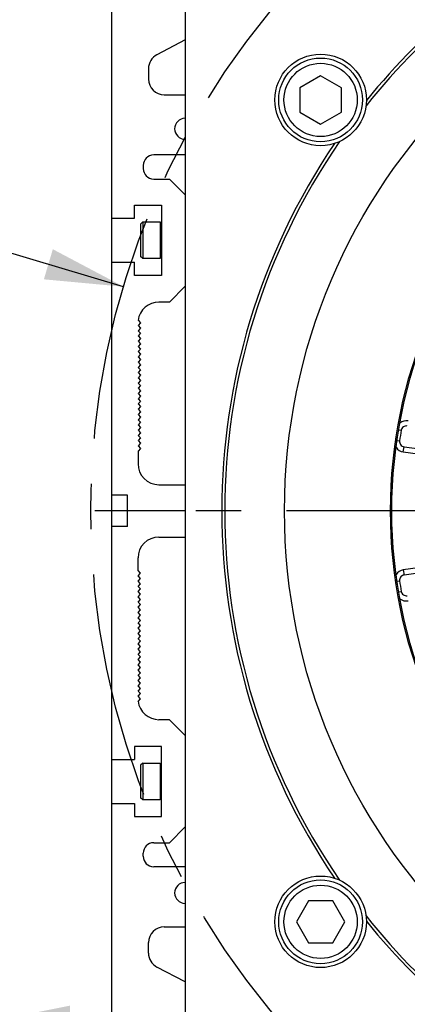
# Model space of a CAD drawing. Header units: millimetres. Extents: x 0 to 420, y 0 to 297.
# Tile 47 of 65: x 298 to 313, y 166 to 204. Entities that reach past the tile are written whole.
import ezdxf
from ezdxf.enums import TextEntityAlignment as Align

# ---------------------------------------------------------------- set-up
doc = ezdxf.new("R2010")
doc.units = ezdxf.units.MM
doc.header["$LTSCALE"] = 23.1
doc.linetypes.add('CENTER', pattern=[0.6, 0.375, -0.075, 0.075, -0.075])
doc.layers.get('0').update_dxf_attribs({"linetype": 'CONTINUOUS'})
for name, color, linetype in [('AXIS', 7, 'CONTINUOUS'), ('COMPONENTS', 7, 'CONTINUOUS'), ('DIMENSION', 7, 'CONTINUOUS')]:
    doc.layers.add(name, color=color, linetype=linetype)
doc.styles.get("Standard").update_dxf_attribs({"font": 'arial.ttf'})
doc.styles.add('TEXTSTYLE_4', font='gdt')
doc.dimstyles.new('DIMSTYLE_2', dxfattribs={"dimtxt": 3, "dimasz": 3, "dimexe": 0.18, "dimexo": 0.0625, "dimgap": 0.09, "dimtad": 1, "dimtih": 1, "dimtoh": 1, "dimlfac": 5, "dimdsep": 46, "dimtxsty": 'STANDARD', "dimblk": '_FILLED', "dimblk1": '_FILLED', "dimblk2": '_FILLED', "dimcen": 0.09, "dimadec": 0, "dimazin": 0, "dimtol": 1, "dimtp": 0.2, "dimtm": 0.2, "dimtfac": 1, "dimtofl": 0, "dimtmove": 0, "dimatfit": 3, "dimldrblk": '_FILLED', "dimfxl": 1, "dimtolj": 1, "dimarcsym": 0})
doc.dimstyles.new('DIMSTYLE_4', dxfattribs={"dimtxt": 3, "dimasz": 3, "dimexe": 0.18, "dimexo": 0.0625, "dimgap": 0.09, "dimtad": 1, "dimlfac": 5, "dimdsep": 46, "dimtxsty": 'STANDARD', "dimblk": '_FILLED', "dimblk1": '_FILLED', "dimblk2": '_FILLED', "dimcen": 0.09, "dimadec": 0, "dimazin": 0, "dimtp": 0.2, "dimtm": 0.2, "dimtfac": 1, "dimtofl": 0, "dimtmove": 0, "dimatfit": 3, "dimldrblk": '_FILLED', "dimfxl": 1, "dimtolj": 1, "dimarcsym": 0})

# ---------------------------------------------------------------- blocks, each defined once
blk = doc.blocks.new('_FILLED')
at = {"color": 0, "linetype": 'BYBLOCK'}
blk.add_solid([(0, 0), (-1, 0.2), (-1, -0.2)], dxfattribs=at)
blk = doc.blocks.new('*D1')
at = {"layer": 'DIMENSION', "color": 2, "linetype": 'CONTINUOUS'}
for p, q in [((282.18, 199.417), (256.718, 199.417)), ((301.829, 193.564), (282.18, 199.417)), ((282.18, 199.417), (282.18, 199.417))]:
    blk.add_line(p, q, dxfattribs=at)
at = {"layer": 'DIMENSION', "color": 2, "linetype": 'CONTINUOUS', "xscale": 3, "yscale": 3, "zscale": 3, "rotation": 343.4103113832}
blk.add_blockref('_FILLED', (301.829, 193.564), dxfattribs=at)
at = {"layer": 'DIMENSION', "color": 2, "linetype": 'CONTINUOUS', "style": 'TEXTSTYLE_4'}
for s, p in [('`', (274.21, 200.167)), ('n', (263.718, 200.167))]:
    blk.add_text(s, height=3, dxfattribs=at).set_placement(p, align=Align.RIGHT)
at = {"layer": 'DIMENSION', "color": 2, "linetype": 'CONTINUOUS'}
for s, p in [('300', (270.71, 200.167)), ('0.2', (280.032, 200.167))]:
    blk.add_text(s, height=3, dxfattribs=at).set_placement(p, align=Align.RIGHT)
blk = doc.blocks.new('*D2')
at = {"layer": 'DIMENSION', "color": 2, "linetype": 'CONTINUOUS'}
for p, q in [((282.18, 199.417), (256.718, 199.417)), ((301.829, 193.564), (282.18, 199.417)), ((282.18, 199.417), (282.18, 199.417))]:
    blk.add_line(p, q, dxfattribs=at)
at = {"layer": 'DIMENSION', "color": 2, "linetype": 'CONTINUOUS', "xscale": 3, "yscale": 3, "zscale": 3, "rotation": 343.4103113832}
blk.add_blockref('_FILLED', (301.829, 193.564), dxfattribs=at)
at = {"layer": 'DIMENSION', "color": 2, "linetype": 'CONTINUOUS', "style": 'TEXTSTYLE_4'}
for s, p in [('`', (274.21, 200.167)), ('n', (263.718, 200.167))]:
    blk.add_text(s, height=3, dxfattribs=at).set_placement(p, align=Align.RIGHT)
at = {"layer": 'DIMENSION', "color": 2, "linetype": 'CONTINUOUS'}
for s, p in [('300', (270.71, 200.167)), ('0.2', (280.032, 200.167))]:
    blk.add_text(s, height=3, dxfattribs=at).set_placement(p, align=Align.RIGHT)
blk = doc.blocks.new('*D14')
at = {"layer": 'DIMENSION', "color": 2, "linetype": 'CONTINUOUS'}
for p, q in [((293.18, 157.798), (293.18, 167.491)), ((296.78, 157.798), (296.78, 167.491)), ((293.18, 165.491), (262.409, 165.491)), ((262.409, 165.491), (294.98, 165.491)), ((302.78, 165.491), (294.98, 165.491)), ((296.78, 165.491), (302.78, 165.491))]:
    blk.add_line(p, q, dxfattribs=at)
at = {"layer": 'DIMENSION', "color": 2, "linetype": 'CONTINUOUS', "xscale": 3, "yscale": 3, "zscale": 3}
blk.add_blockref('_FILLED', (293.18, 165.491), dxfattribs=at)
at = {"layer": 'DIMENSION', "color": 2, "linetype": 'CONTINUOUS', "xscale": 3, "yscale": 3, "zscale": 3, "rotation": 180}
blk.add_blockref('_FILLED', (296.78, 165.491), dxfattribs=at)
at = {"layer": 'DIMENSION', "color": 2, "linetype": 'CONTINUOUS', "insert": (290.758, 169.241), "char_height": 3, "width": 28.34944, "attachment_point": 3, "line_spacing_factor": 0.9}
blk.add_mtext('N\\Fgdt;{\\Fgdt;~}\\Farial.ttf;4 holes \\Fgdt;{\\Fgdt;n}\\Farial.ttf;18', dxfattribs=at)

msp = doc.modelspace()

# ---------------------------------------------------------------- linework, layer by layer
at = {"layer": 'AXIS', "color": 2, "linetype": 'CENTER'}
msp.add_line((330.58, 184.99823), (300.86141, 184.99823), dxfattribs=at)
msp.add_circle((330.58, 184.99823), 30, dxfattribs=at)
at = {"layer": 'COMPONENTS', "color": 7, "linetype": 'CONTINUOUS'}
for p, q in [((301.38, 162.39823), (301.38, 223.79823)), ((304.18, 205.2536), (304.18, 164.74286)), ((304.18, 202.99423), (303.10174, 202.42981)), ((302.78, 201.89823), (302.78, 201.49823)), ((309.35818, 201.62531), (308.55818, 201.16343)), ((310.15818, 201.16343), (309.35818, 201.62531)), ((308.55818, 201.16343), (308.55818, 200.23967)), ((310.15818, 200.23967), (310.15818, 201.16343)), ((303.38, 200.89823), (304.18, 200.89823)), ((308.55818, 200.23967), (309.35818, 199.77779)), ((309.35818, 199.77779), (310.15818, 200.23967)), ((304.18, 198.59823), (302.98, 198.59823)), ((302.58, 198.19823), (302.58, 198.07823)), ((302.98, 197.67823), (303.58, 197.67823)), ((304.18, 197.07823), (303.58, 197.67823)), ((302.24, 196.17823), (302.24, 196.67823)), ((302.24, 196.67823), (303.28, 196.67823)), ((303.28, 196.67823), (303.28, 193.99823)), ((301.38, 196.17823), (302.24, 196.17823)), ((302.56, 196.03823), (302.48, 195.95823)), ((302.56, 196.03823), (302.56, 194.63823)), ((302.56, 196.03823), (303.233, 196.03823)), ((302.48, 195.95823), (302.48, 194.71823)), ((302.56, 194.63823), (302.48, 194.71823)), ((303.233, 194.63823), (302.56, 194.63823)), ((301.38, 194.49823), (302.24, 194.49823)), ((302.24, 193.99823), (302.24, 194.49823)), ((303.28, 193.99823), (302.24, 193.99823)), ((303.58, 192.97823), (304.18, 193.57823)), ((303.58, 192.97823), (303.18, 192.97823)), ((302.38303, 192.2795), (302.48, 192.18253)), ((302.48, 192.18253), (302.38, 192.08253)), ((302.38, 192.08253), (302.48, 191.98253)), ((302.48, 191.98253), (302.38, 191.88253)), ((302.38, 191.88253), (302.48, 191.78253)), ((302.48, 191.78253), (302.38, 191.68253)), ((302.38, 191.68253), (302.48, 191.58253)), ((302.48, 191.58253), (302.38, 191.48253)), ((302.38, 191.48253), (302.48, 191.38253)), ((302.48, 191.38253), (302.38, 191.28253)), ((302.38, 191.28253), (302.48, 191.18253)), ((302.48, 191.18253), (302.38, 191.08253)), ((302.38, 191.08253), (302.48, 190.98253)), ((302.48, 190.98253), (302.38, 190.88253)), ((302.38, 190.88253), (302.48, 190.78253)), ((302.48, 190.78253), (302.38, 190.68253)), ((302.38, 190.68253), (302.48, 190.58253)), ((302.48, 190.58253), (302.38, 190.48253)), ((302.38, 190.48253), (302.48, 190.38253)), ((302.48, 190.38253), (302.38, 190.28253)), ((302.38, 190.28253), (302.48, 190.18253)), ((302.48, 190.18253), (302.38, 190.08253)), ((302.38, 190.08253), (302.48, 189.98253)), ((302.48, 189.98253), (302.38, 189.88253)), ((302.38, 189.88253), (302.48, 189.78253)), ((302.48, 189.78253), (302.38, 189.68253)), ((302.38, 189.68253), (302.48, 189.58253)), ((302.48, 189.58253), (302.38, 189.48253)), ((302.38, 189.48253), (302.48, 189.38253)), ((302.48, 189.38253), (302.38, 189.28253)), ((302.38, 189.28253), (302.48, 189.18253)), ((302.48, 189.18253), (302.38, 189.08253)), ((302.38, 189.08253), (302.48, 188.98253)), ((302.48, 188.98253), (302.38, 188.88253)), ((302.38, 188.88253), (302.48, 188.78253)), ((302.48, 188.78253), (302.38, 188.68253)), ((302.38, 188.68253), (302.48, 188.58253)), ((302.48, 188.58253), (302.38, 188.48253)), ((302.38, 188.48253), (302.48, 188.38253)), ((302.48, 188.38253), (302.38, 188.28253)), ((302.38, 188.28253), (302.48, 188.18253)), ((302.48, 188.18253), (302.38, 188.08253)), ((302.38, 188.08253), (302.48, 187.98253)), ((302.48, 187.98253), (302.38, 187.88253)), ((302.38, 187.88253), (302.48, 187.78253)), ((302.48, 187.78253), (302.38, 187.68253)), ((302.38, 187.68253), (302.48, 187.58253)), ((302.48, 187.58253), (302.38, 187.48253)), ((302.38, 187.48253), (302.48, 187.38253)), ((302.48, 187.38253), (302.38, 187.28253)), ((312.54603, 187.44954), (317.44055, 186.76166)), ((302.38, 187.28253), (302.38, 186.79823)), ((303.18, 185.99823), (304.18, 185.99823)), ((301.98, 185.59823), (301.38, 185.59823)), ((301.98, 184.39823), (301.98, 185.59823)), ((304.18, 184.99823), (301.98, 184.99823)), ((301.98, 184.39823), (301.38, 184.39823)), ((303.18, 183.99823), (304.18, 183.99823)), ((302.38, 182.71393), (302.38, 183.19823)), ((317.44056, 183.2348), (312.54603, 182.54692)), ((302.48, 182.61393), (302.38, 182.71393)), ((302.38, 182.51393), (302.48, 182.61393)), ((302.48, 182.41393), (302.38, 182.51393)), ((302.38, 182.31393), (302.48, 182.41393)), ((302.48, 182.21393), (302.38, 182.31393)), ((302.38, 182.11393), (302.48, 182.21393)), ((302.48, 182.01393), (302.38, 182.11393)), ((302.38, 181.91393), (302.48, 182.01393)), ((302.48, 181.81393), (302.38, 181.91393)), ((302.38, 181.71393), (302.48, 181.81393)), ((302.48, 181.61393), (302.38, 181.71393)), ((302.38, 181.51393), (302.48, 181.61393)), ((302.48, 181.41393), (302.38, 181.51393)), ((302.38, 181.31393), (302.48, 181.41393)), ((302.48, 181.21393), (302.38, 181.31393)), ((302.38, 181.11393), (302.48, 181.21393)), ((302.48, 181.01393), (302.38, 181.11393)), ((302.38, 180.91393), (302.48, 181.01393)), ((302.48, 180.81393), (302.38, 180.91393)), ((302.38, 180.71393), (302.48, 180.81393)), ((302.48, 180.61393), (302.38, 180.71393)), ((302.38, 180.51393), (302.48, 180.61393)), ((302.48, 180.41393), (302.38, 180.51393)), ((302.38, 180.31393), (302.48, 180.41393)), ((302.48, 180.21393), (302.38, 180.31393)), ((302.38, 180.11393), (302.48, 180.21393)), ((302.48, 180.01393), (302.38, 180.11393)), ((302.38, 179.91393), (302.48, 180.01393)), ((302.48, 179.81393), (302.38, 179.91393)), ((302.38, 179.71393), (302.48, 179.81393)), ((302.48, 179.61393), (302.38, 179.71393)), ((302.38, 179.51393), (302.48, 179.61393)), ((302.48, 179.41393), (302.38, 179.51393)), ((302.38, 179.31393), (302.48, 179.41393)), ((302.48, 179.21393), (302.38, 179.31393)), ((302.38, 179.11393), (302.48, 179.21393)), ((302.48, 179.01393), (302.38, 179.11393)), ((302.38, 178.91393), (302.48, 179.01393)), ((302.48, 178.81393), (302.38, 178.91393)), ((302.38, 178.71393), (302.48, 178.81393)), ((302.48, 178.61393), (302.38, 178.71393)), ((302.38, 178.51393), (302.48, 178.61393)), ((302.48, 178.41393), (302.38, 178.51393)), ((302.38, 178.31393), (302.48, 178.41393)), ((302.48, 178.21393), (302.38, 178.31393)), ((302.38, 178.11393), (302.48, 178.21393)), ((302.48, 178.01393), (302.38, 178.11393)), ((302.38, 177.91393), (302.48, 178.01393)), ((302.48, 177.81393), (302.38, 177.91393)), ((302.38303, 177.71696), (302.48, 177.81393)), ((303.58, 177.01823), (303.18, 177.01823)), ((304.18, 176.41823), (303.58, 177.01823)), ((302.24, 175.99823), (302.24, 175.49823)), ((303.28, 175.99823), (302.24, 175.99823)), ((303.28, 173.31823), (303.28, 175.99823)), ((301.38, 175.49823), (302.24, 175.49823)), ((302.56, 175.35823), (302.48, 175.27823)), ((302.56, 175.35823), (302.56, 173.95823)), ((302.56, 175.35823), (303.233, 175.35823)), ((302.48, 175.27823), (302.48, 174.03823)), ((302.56, 173.95823), (302.48, 174.03823)), ((303.233, 173.95823), (302.56, 173.95823)), ((301.38, 173.81823), (302.24, 173.81823)), ((302.24, 173.81823), (302.24, 173.31823)), ((302.24, 173.31823), (303.28, 173.31823)), ((303.58, 172.31823), (304.18, 172.91823)), ((302.98, 172.31823), (303.58, 172.31823)), ((302.58, 171.79823), (302.58, 171.91823)), ((304.18, 171.39823), (302.98, 171.39823)), ((308.8963, 170.09491), (308.43442, 169.29491)), ((309.82006, 170.09491), (308.8963, 170.09491)), ((310.28194, 169.29491), (309.82006, 170.09491)), ((303.38, 169.09823), (304.18, 169.09823)), ((308.43442, 169.29491), (308.8963, 168.49491)), ((309.82006, 168.49491), (310.28194, 169.29491)), ((302.78, 168.09823), (302.78, 168.49823)), ((308.8963, 168.49491), (309.82006, 168.49491)), ((304.18, 167.00224), (303.10174, 167.56665))]:
    msp.add_line(p, q, dxfattribs=at)
at = {"layer": 'COMPONENTS', "color": 9, "linetype": 'CONTINUOUS'}
for p, q in [((303.233, 196.03823), (303.233, 194.63823)), ((312.34068, 188.09292), (312.43927, 188.07619)), ((312.27706, 187.69127), (312.376, 187.67671)), ((312.5182, 187.25149), (312.54603, 187.44954)), ((312.5182, 187.25149), (315.91329, 186.77434)), ((315.91329, 183.22212), (312.5182, 182.74497)), ((312.5182, 182.74497), (312.54603, 182.54692)), ((312.27706, 182.30519), (312.376, 182.31975)), ((312.34068, 181.90354), (312.43927, 181.92027)), ((303.233, 175.35823), (303.233, 173.95823))]:
    msp.add_line(p, q, dxfattribs=at)
at = {"layer": 'COMPONENTS', "color": 2, "linetype": 'CENTER'}
msp.add_line((301.98, 184.99823), (300.72394, 184.99823), dxfattribs=at)
at = {"layer": 'COMPONENTS', "color": 7, "linetype": 'CONTINUOUS'}
for centre, radius in [((330.58, 184.99823), 22.6), ((330.58, 184.99823), 18.55), ((330.58, 184.99823), 18.5), ((309.35818, 200.70155), 1.75), ((309.35818, 200.70155), 1.6), ((309.35818, 200.70155), 1.4), ((309.35818, 169.29491), 1.75), ((309.35818, 169.29491), 1.6), ((309.35818, 169.29491), 1.4)]:
    msp.add_circle(centre, radius, dxfattribs=at)
for centre, radius, start, end in [((330.58, 184.99823), 24.88452, 128.456372, 141.543624), ((330.58, 184.99823), 25, 128.84191, 141.15809), ((303.38, 201.89823), 0.6, 117.63, 180), ((303.38, 201.49823), 0.6, 180, 270), ((304.18, 199.59823), 0.4, 90, 270), ((330.58, 184.99823), 24.88452, 145.456373, 214.543627), ((330.58, 184.99823), 25, 145.84191, 214.15809), ((302.98, 198.19823), 0.4, 90, 180), ((302.98, 198.07823), 0.4, 180, 270), ((303.18, 192.17823), 0.8, 90, 172.945947), ((312.63645, 188.04273), 0.2, 80, 170.370267), ((330.58, 184.99823), 18.4, 170.370267, 171.629733), ((312.57387, 187.6476), 0.2, 171.629733, 262), ((303.18, 186.79823), 0.8, 180, 270), ((303.18, 183.19823), 0.8, 90, 180), ((312.57387, 182.34886), 0.2, 98, 188.370267), ((330.58, 184.99823), 18.4, 188.370267, 189.629733), ((312.63645, 181.95373), 0.2, 189.629733, 280), ((303.18, 177.81823), 0.8, 187.054053, 270), ((302.98, 171.91823), 0.4, 90, 180), ((302.98, 171.79823), 0.4, 180, 270), ((304.18, 170.39823), 0.4, 90, 270), ((330.58, 184.99823), 24.88451, 218.456371, 231.543624), ((330.58, 184.99823), 25, 218.84191, 231.15809), ((303.38, 168.49823), 0.6, 90, 180), ((303.38, 168.09823), 0.6, 180, 242.37)]:
    msp.add_arc(centre, radius, start, end, dxfattribs=at)
at = {"layer": 'COMPONENTS', "color": 9, "linetype": 'CONTINUOUS'}
for centre, start, end in [((312.63645, 188.04273), 80, 128.545887), ((312.57387, 187.6476), 213.454113, 262), ((312.57387, 182.34886), 98, 146.545887), ((312.63645, 181.95373), 231.454113, 280)]:
    msp.add_arc(centre, 0.4, start, end, dxfattribs=at)

# ---------------------------------------------------------------- dimensions: what is measured, and where the dimension line sits
at = {"layer": 'DIMENSION', "color": 2, "linetype": 'CONTINUOUS'}
for picture in ['*D1', '*D2']:
    dim = msp.add_diameter_dim_2p(p1=(301.82878, 193.56371), p2=(359.33122, 176.43275), dimstyle='DIMSTYLE_2', dxfattribs=at)
    dim.commit()
    dim.dimension.update_dxf_attribs({"geometry": picture, "text_midpoint": (264.96413, 201.66741), "dimtype": 163})
dim = msp.add_linear_dim(base=(293.18, 165.49126), p1=(296.78, 157.79823), p2=(293.18, 157.79823), angle=180, text='N%%d4 holes %%c<>', dimstyle='DIMSTYLE_4', dxfattribs=at)
dim.commit()
dim.dimension.update_dxf_attribs({"geometry": '*D14', "text_midpoint": (269.43091, 167.74126), "dimtype": 160})

doc.saveas('drawing.dxf')
